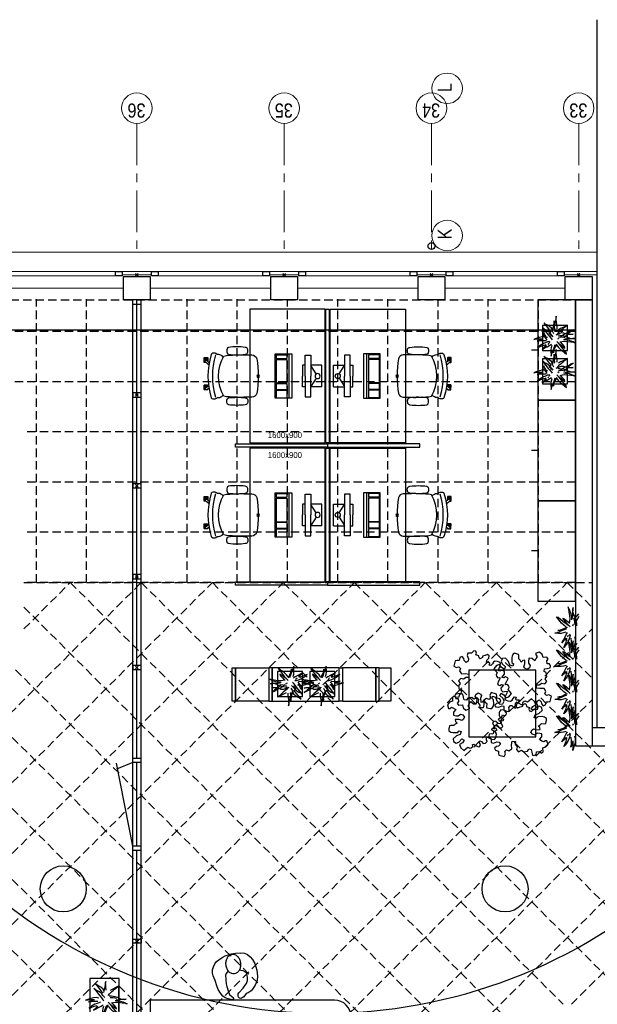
# Model space of a CAD drawing. Header units: millimetres. Extents: x 164654 to 368283, y 131426 to 252133.
# Tile 21 of 144: x 249397 to 256299, y 217653 to 229423. Entities that reach past the tile are written whole.
import ezdxf

# ---------------------------------------------------------------- set-up
doc = ezdxf.new("R2010")
doc.units = ezdxf.units.MM
doc.header["$LTSCALE"] = 400
doc.header["$PDMODE"] = 3
doc.header["$PDSIZE"] = 15
doc.linetypes.add('CENTER', pattern=[2, 1.25, -0.25, 0.25, -0.25])
doc.linetypes.add('HIDDEN', pattern=[0.375, 0.25, -0.125])
for name, color, linetype in [('-gd', 2, 'Continuous'), ('-ve', 2, 'HIDDEN'), ('inlay', 6, 'Continuous'), ('inr', 4, 'Continuous'), ('plafond', 255, 'HIDDEN'), ('plant', 114, 'Continuous'), ('plat', 5, 'Continuous'), ('sona-s008_ip0', 7, 'Continuous'), ('stramien', 1, 'CENTER'), ('symbol', 1, 'Continuous'), ('timmerwerk-ge', 150, 'Continuous'), ('timmerwerk-ve', 8, 'HIDDEN')]:
    doc.layers.add(name, color=color, linetype=linetype)
for name, color, linetype, lineweight in [('Buitenkozijnen', 140, 'Continuous', 15), ('mat-baksteen', 5, 'Continuous', 25), ('mat-beton (ihwg)', 5, 'Continuous', 25), ('mat-kalkzandsteen', 5, 'Continuous', 25), ('None', 7, 'Continuous', 9)]:
    doc.layers.add(name, color=color, linetype=linetype, lineweight=lineweight)
doc.styles.add('Arial Narrow', font='ARIALN.TTF', dxfattribs={"height": 222.25})
doc.styles.add('s100', font='stylu.ttf', dxfattribs={"height": 100})

# ---------------------------------------------------------------- blocks, each defined once
blk = doc.blocks.new('plafond c1')
at = {"layer": 'plafond'}
for p, q in [((24760, 11791), (24760, 15179)), ((25360, 11791), (25360, 15179)), ((25960, 11791), (25960, 15179)), ((26560, 11791), (26560, 15179)), ((27160, 11791), (27160, 15179)), ((27760, 11791), (27760, 15179)), ((28360, 11791), (28360, 15179)), ((28960, 11791), (28960, 15179)), ((29560, 11791), (29560, 15179)), ((30160, 11791), (30160, 15179)), ((30760, 11791), (30760, 15179)), ((31200, 14791), (0, 14791)), ((31200, 14191), (0, 14191)), ((31200, 13591), (24610, 13591)), ((31200, 12991), (24610, 12991)), ((31200, 12391), (24610, 12391)), ((20521, 6299), (26013, 11791)), ((20758, 5687), (26862, 11791)), ((21606, 5687), (27710, 11791)), ((22455, 5687), (28559, 11791)), ((23303, 5687), (29407, 11791)), ((24152, 5687), (30256, 11791)), ((24610, 11791), (31400, 11791)), ((24610, 11236), (25165, 11791)), ((24610, 11791), (31400, 11791)), ((25000, 5687), (31104, 11791)), ((25165, 11791), (30308, 6648)), ((26013, 11791), (31055, 6749)), ((26862, 11791), (31904, 6749)), ((27710, 11791), (32752, 6749)), ((28559, 11791), (33601, 6749)), ((29407, 11791), (34449, 6749)), ((30256, 11791), (31400, 10647)), ((31104, 11791), (31400, 11495)), ((24610, 11497), (29805, 6302)), ((25849, 5687), (31400, 11238)), ((24510, 10748), (29493, 5765)), ((21395, 10469), (26177, 5687)), ((22244, 10469), (27026, 5687)), ((23092, 10469), (27874, 5687)), ((23941, 10469), (28723, 5687)), ((26697, 5687), (31400, 10389)), ((27546, 5687), (31698, 9839)), ((28394, 5687), (32546, 9839)), ((30099, 6543), (33395, 9839)), ((31153, 6749), (34243, 9839))]:
    blk.add_line(p, q, dxfattribs=at)
for points in [[(0, 15169), (31200, 15169), (31200, 11791), (24610, 11791)], [(24610, 11791), (31400, 11791), (31400, 9839), (37340, 9839), (37340, 6749), (33720, 6749), (33720, 5687), (7640, 5687), (7640, 11791)], [(24610, 11791), (31400, 11791)]]:
    blk.add_lwpolyline(points, dxfattribs=at)
blk = doc.blocks.new('Kolom O 550')
at = {"layer": 'mat-beton (ihwg)', "lineweight": 25}
blk.add_circle((0, 0), 275, dxfattribs=at)
blk = doc.blocks.new('Gevelpui best 1410 (2D)')
at = {"layer": 'Buitenkozijnen', "lineweight": 15}
for p, q in [((-260, 0), (-260, -1410)), ((-260, 0), (-210, 0)), ((-210, 0), (-210, -1410)), ((-260, -1410), (-210, -1410))]:
    blk.add_line(p, q, dxfattribs=at)
at = {"layer": 'Buitenkozijnen', "color": 92, "lineweight": 25}
for points in [[(-260, 0), (-210, 0), (-210, -80), (-260, -80)], [(-260, -1330), (-210, -1330), (-210, -1410), (-260, -1410)]]:
    blk.add_lwpolyline(points, close=True, dxfattribs=at)
at = {"layer": 'None', "color": 43, "linetype": 'Continuous', "lineweight": 9}
blk.add_line((-410, 15), (-410, -1425), dxfattribs=at)
blk = doc.blocks.new('HWA')
at = {"layer": 'None', "color": 92, "linetype": 'Continuous', "lineweight": 25}
blk.add_circle((0, -74), 40, dxfattribs=at)
blk = doc.blocks.new('Kolom 280x320')
at = {"layer": 'mat-beton (ihwg)', "lineweight": 25}
blk.add_lwpolyline([(-300, 160), (-20, 160), (-20, -160), (-300, -160)], close=True, dxfattribs=at)
at = {"layer": 'None', "color": 92, "linetype": 'Continuous', "lineweight": 5}
blk.add_point((0, 0), dxfattribs=at)
blk = doc.blocks.new('SYMB-PS01_B2')
blk.add_lwpolyline([(59, 67), (70, 78), (86, 97), (96, 116), (98, 170), (99, 217), (92, 251), (81, 303), (67, 349), (45, 376), (34, 388), (27, 400), (26, 410), (36, 414), (52, 410), (91, 400), (122, 385), (148, 360), (173, 323), (197, 279), (212, 232), (226, 169), (242, 111), (247, 76), (244, 36), (229, 2), (211, -32), (190, -56), (158, -74), (117, -98), (79, -116), (3, -132), (-47, -138), (-107, -136), (-154, -127), (-189, -110), (-215, -78), (-241, -46), (-264, 7), (-282, 88), (-285, 159), (-274, 212), (-246, 263), (-209, 308), (-193, 329), (-157, 347), (-131, 355), (-98, 391), (-80, 403), (-61, 408), (-47, 402), (-35, 389), (-34, 373), (-37, 352), (-46, 340), (-99, 287), (-128, 256), (-144, 235), (-162, 201), (-165, 167), (-158, 117), (-147, 99), (-118, 82), (-93, 74), (-75, 68)])
blk.add_lwpolyline([(-98, -12, 0.078796), (-90, -57, 0.088041), (-69, -93, 0.105312), (-38, -117, 0.121926), (-4, -125, 0.121926), (29, -115, 0.105312), (58, -89, 0.088041), (77, -52, 0.078796), (83, -7, 0.078796), (74, 38, 0.088041), (54, 74, 0.105312), (23, 98, 0.121926), (-11, 105, 0.121926), (-44, 96, 0.105312), (-74, 70, 0.088041), (-92, 33, 0.078796)], format="xyb", close=True)
blk = doc.blocks.new('SONA-S008_B2')
at = {"layer": '-gd'}
blk.add_open_spline([(-253, -510), (-88, -560), (88, -560), (253, -510)], degree=3, dxfattribs=at)
for points in [[(-207, -16), (-79, 5), (80, 5), (207, -16)], [(-253, -272), (-257, -207), (-252, -139), (-253, -74)], [(-253, -74), (-253, -52), (-233, -20), (-207, -16)], [(207, -16), (233, -20), (253, -52), (253, -74)], [(253, -74), (252, -139), (257, -207), (253, -272)], [(-343, -154), (-353, -221), (-352, -288), (-343, -355)], [(-325, -126), (-337, -132), (-340, -141), (-343, -154)], [(-278, -126), (-288, -121), (-315, -121), (-325, -126)], [(-261, -154), (-263, -141), (-266, -132), (-278, -126)], [(-261, -355), (-252, -288), (-250, -221), (-261, -154)], [(261, -355), (252, -288), (250, -221), (261, -154)], [(261, -154), (263, -141), (266, -132), (278, -126)], [(278, -126), (288, -121), (315, -121), (325, -126)], [(325, -126), (337, -132), (340, -141), (343, -154)], [(343, -154), (353, -221), (352, -288), (343, -355)], [(-251, -332), (-253, -332), (-255, -331), (-258, -330)], [(-255, -304), (-254, -304), (-253, -305), (-252, -305)], [(-239, -412), (-253, -366), (-250, -319), (-253, -272)], [(253, -272), (250, -319), (253, -366), (239, -412)], [(257, -323), (255, -324), (253, -324), (251, -325)], [(252, -298), (253, -297), (254, -297), (255, -297)], [(-343, -355), (-341, -363), (-334, -370), (-326, -372)], [(-326, -372), (-310, -376), (-293, -376), (-277, -372)], [(-277, -372), (-270, -370), (-262, -363), (-261, -355)], [(-227, -418), (-247, -437), (-256, -455), (-256, -474)], [(239, -412), (95, -494), (-95, -494), (-239, -412)], [(256, -474), (256, -455), (247, -437), (227, -418)], [(277, -372), (270, -370), (262, -363), (261, -355)], [(326, -372), (310, -376), (293, -376), (277, -372)], [(343, -355), (341, -363), (334, -370), (326, -372)], [(-272, -515), (-274, -534), (-274, -556), (-259, -560)], [(-256, -474), (-255, -489), (-270, -500), (-272, -515)], [(-259, -560), (-77, -614), (79, -614), (259, -560)], [(-186, -615), (-186, -615), (-176, -603), (-163, -584)], [(144, -587), (156, -604), (164, -615), (164, -615)], [(272, -515), (270, -500), (255, -489), (256, -474)], [(259, -560), (274, -556), (274, -534), (272, -515)], [(-222, -607), (-222, -605), (-221, -603), (-219, -603)], [(-222, -615), (-222, -615), (-222, -607), (-222, -607)], [(-219, -615), (-219, -615), (-222, -615), (-222, -615)], [(-222, -630), (-222, -630), (-222, -618), (-222, -618)], [(-222, -618), (-222, -618), (-199, -618), (-199, -618)], [(-199, -630), (-199, -630), (-222, -630), (-222, -630)], [(-222, -641), (-222, -641), (-222, -633), (-222, -633)], [(-222, -633), (-222, -633), (-219, -633), (-219, -633)], [(-219, -645), (-221, -645), (-222, -643), (-222, -641)], [(-219, -603), (-219, -603), (-192, -603), (-177, -603)], [(-199, -615), (-199, -615), (-219, -615), (-219, -615)], [(-219, -633), (-219, -633), (-199, -633), (-199, -633)], [(-167, -645), (-167, -645), (-219, -645), (-219, -645)], [(-199, -618), (-199, -618), (-199, -615), (-199, -615)], [(-199, -615), (-199, -615), (-187, -615), (-187, -615)], [(-199, -618), (-199, -618), (-189, -618), (-187, -618)], [(-199, -633), (-199, -633), (-199, -630), (-199, -630)], [(-199, -630), (-199, -630), (-187, -630), (-187, -630)], [(-199, -633), (-199, -633), (-187, -633), (-187, -633)], [(-183, -633), (-188, -629), (-190, -621), (-186, -615)], [(-185, -615), (-186, -615), (-187, -615), (-187, -615)], [(-187, -615), (-187, -615), (-187, -616), (-187, -617)], [(-186, -630), (-186, -630), (-187, -630), (-187, -630)], [(-187, -630), (-187, -630), (-187, -633), (-187, -633)], [(-187, -633), (-187, -633), (-185, -633), (-183, -633)], [(-165, -630), (-169, -636), (-177, -638), (-183, -633)], [(-183, -633), (-183, -633), (-183, -633), (-183, -633)], [(-167, -633), (-167, -633), (-166, -633), (-166, -633)], [(-163, -641), (-163, -643), (-165, -645), (-167, -645)], [(-166, -633), (-166, -633), (-163, -633), (-163, -633)], [(-135, -589), (-152, -614), (-165, -630), (-165, -630)], [(-163, -630), (-163, -630), (-163, -630), (-164, -630)], [(-163, -628), (-163, -629), (-163, -630), (-163, -630)], [(-163, -633), (-163, -633), (-163, -641), (-163, -641)], [(106, -607), (106, -605), (108, -603), (110, -603)], [(106, -615), (106, -615), (106, -607), (106, -607)], [(110, -615), (110, -615), (106, -615), (106, -615)], [(106, -630), (106, -630), (106, -618), (106, -618)], [(106, -618), (106, -618), (130, -618), (130, -618)], [(130, -630), (130, -630), (106, -630), (106, -630)], [(106, -641), (106, -641), (106, -633), (106, -633)], [(106, -633), (106, -633), (110, -633), (110, -633)], [(110, -645), (108, -645), (106, -643), (106, -641)], [(110, -603), (110, -603), (116, -603), (123, -603)], [(130, -615), (130, -615), (110, -615), (110, -615)], [(110, -633), (110, -633), (130, -633), (130, -633)], [(162, -644), (162, -644), (110, -645), (110, -645)], [(143, -630), (143, -630), (132, -615), (115, -592)], [(130, -618), (130, -618), (130, -615), (130, -615)], [(130, -615), (130, -615), (131, -615), (132, -615)], [(130, -618), (130, -618), (132, -618), (134, -618)], [(130, -633), (130, -633), (130, -630), (130, -630)], [(130, -630), (130, -630), (142, -630), (142, -630)], [(130, -633), (130, -633), (142, -633), (142, -633)], [(143, -630), (142, -630), (142, -630), (142, -630)], [(142, -630), (142, -630), (142, -633), (142, -633)], [(142, -633), (142, -633), (143, -633), (145, -633)], [(161, -633), (155, -637), (147, -636), (143, -630)], [(155, -603), (159, -603), (162, -603), (162, -603)], [(164, -615), (168, -621), (167, -629), (161, -633)], [(161, -633), (161, -633), (161, -633), (161, -633)], [(162, -603), (164, -603), (166, -605), (166, -607)], [(162, -633), (162, -633), (162, -633), (162, -633)], [(162, -633), (162, -633), (166, -633), (166, -633)], [(166, -641), (166, -643), (164, -644), (162, -644)], [(166, -615), (166, -615), (165, -615), (164, -615)], [(166, -630), (166, -630), (165, -630), (164, -630)], [(165, -618), (166, -618), (166, -618), (166, -618)], [(166, -607), (166, -607), (166, -615), (166, -615)], [(166, -618), (166, -618), (166, -619), (166, -620)], [(166, -626), (166, -628), (166, -630), (166, -630)], [(166, -633), (166, -633), (166, -641), (166, -641)]]:
    blk.add_open_spline(points, degree=3)
at = {"layer": 'sona-s008_ip0'}
blk.add_point((0, 0), dxfattribs=at)
blk = doc.blocks.new('SYMB-CMP4_B2')
for p, q in [((-130, 558), (130, 558)), ((-130, 558), (-130, 428)), ((-25, 492), (-125, 428)), ((25, 492), (125, 428)), ((130, 558), (130, 428)), ((-250, 358), (-250, 428)), ((-250, 428), (0, 428)), ((0, 358), (-250, 358)), ((-130, 358), (-130, 328)), ((250, 428), (0, 428)), ((0, 358), (250, 358)), ((130, 358), (130, 328)), ((250, 358), (250, 428)), ((-130, 328), (0, 328)), ((130, 328), (0, 328)), ((265, 200), (-265, 200)), ((-265, 200), (-265, 0)), ((265, 163), (-265, 163)), ((-167, 142), (-260, 142)), ((-260, 13), (-260, 142)), ((-167, 13), (-167, 142)), ((-88, 142), (-159, 142)), ((-159, 13), (-159, 142)), ((-88, 13), (-88, 142)), ((200, 142), (-82, 142)), ((-82, 13), (-82, 142)), ((200, 13), (200, 142)), ((255, 142), (212, 142)), ((212, 13), (212, 142)), ((255, 13), (255, 142)), ((265, 0), (265, 200)), ((-265, 0), (265, 0)), ((-167, 13), (-260, 13)), ((-88, 13), (-159, 13)), ((200, 13), (-82, 13)), ((255, 13), (212, 13))]:
    blk.add_line(p, q)
blk.add_circle((0, 508), 30)
blk = doc.blocks.new('SYMB-BM02_B2')
at = {"layer": 'plant'}
blk.add_lwpolyline([(98, 356), (66, 371), (46, 367), (23, 344), (26, 317), (5, 314), (-27, 337), (-68, 353), (-84, 340), (-93, 315), (-77, 290), (-84, 262), (-106, 274), (-134, 301), (-166, 298), (-190, 273), (-184, 246), (-181, 209), (-209, 214), (-256, 237), (-302, 241), (-315, 221), (-325, 198), (-329, 157), (-315, 134), (-286, 119), (-263, 95), (-270, 73), (-298, 80), (-306, 68), (-307, 29), (-341, 38), (-375, 66), (-406, 70), (-427, 48), (-413, 13), (-402, -28), (-381, -27), (-361, -62), (-377, -76), (-407, -84), (-423, -126), (-448, -119), (-475, -126), (-482, -158), (-448, -194), (-447, -249), (-411, -258), (-363, -237), (-327, -242), (-307, -272), (-338, -303), (-366, -308), (-398, -333), (-381, -365), (-338, -377), (-336, -406), (-332, -436), (-252, -458), (-234, -418), (-243, -383), (-220, -358), (-184, -372), (-140, -344), (-141, -283), (-132, -230), (-84, -233), (-86, -271), (-59, -312), (-68, -354), (-36, -386), (7, -361), (39, -388), (98, -377), (116, -344), (153, -351), (160, -393), (171, -436), (193, -440), (228, -426), (230, -390), (275, -385), (300, -408), (328, -386), (326, -329), (369, -315), (403, -276), (387, -222), (366, -221), (339, -240), (312, -226), (275, -205), (309, -165), (312, -121), (278, -112), (241, -110), (205, -137), (171, -126), (146, -92), (166, -59), (184, -44), (228, -57), (285, -55), (282, -25), (255, -2), (285, 14), (305, 34), (353, 32), (371, 38), (382, 84), (382, 111), (350, 130), (317, 139), (248, 136), (232, 114), (194, 121), (209, 166), (266, 187), (314, 230), (310, 274), (271, 296), (232, 280), (187, 233), (150, 251), (176, 290), (219, 319), (203, 365), (155, 404), (121, 376), (98, 356)], dxfattribs=at)
blk = doc.blocks.new('boom100')
at = {"layer": 'plant', "extrusion": (4.44089e-16, -2.71926e-32, -1)}
for p, q in [((-1, 233), (-7, 250)), ((-7, 250), (-1, 218)), ((-1, 233), (-7, 250)), ((-109, 130), (-126, 151)), ((-126, 151), (-109, 122)), ((-109, 130), (-126, 151)), ((-126, 151), (-109, 122)), ((-100, 122), (-109, 130)), ((-100, 122), (-109, 130)), ((-109, 122), (-94, 92)), ((-109, 122), (-94, 92)), ((-91, 189), (-104, 205)), ((-104, 205), (-96, 180)), ((-91, 189), (-104, 205)), ((-104, 205), (-96, 180)), ((-83, 100), (-100, 122)), ((-83, 100), (-100, 122)), ((-96, 180), (-80, 145)), ((-96, 180), (-80, 145)), ((-80, 175), (-91, 189)), ((-80, 175), (-91, 189)), ((-68, 156), (-80, 175)), ((-68, 156), (-80, 175)), ((-80, 145), (-71, 115)), ((-80, 145), (-71, 115)), ((-56, 135), (-68, 156)), ((-56, 135), (-68, 156)), ((-46, 111), (-56, 135)), ((-46, 111), (-56, 135)), ((-22, 195), (-28, 211)), ((-28, 211), (-21, 179)), ((-22, 195), (-28, 211)), ((-28, 211), (-21, 179)), ((-13, 170), (-22, 195)), ((-13, 170), (-22, 195)), ((-21, 179), (-19, 140)), ((-21, 179), (-19, 140)), ((-19, 140), (-20, 101)), ((-19, 140), (-20, 101)), ((-5, 145), (-13, 170)), ((-5, 145), (-13, 170)), ((7, 209), (-1, 233)), ((7, 209), (-1, 233)), ((-1, 218), (1, 179)), ((-1, 218), (1, 179)), ((1, 179), (0, 139)), ((1, 179), (0, 139)), ((15, 183), (7, 209)), ((15, 183), (7, 209)), ((22, 154), (15, 183)), ((22, 154), (15, 183)), ((16, 88), (24, 120)), ((16, 88), (24, 120)), ((24, 120), (22, 154)), ((24, 120), (22, 154)), ((112, 131), (46, 77)), ((112, 131), (46, 77)), ((105, 104), (118, 130)), ((105, 104), (118, 130)), ((132, 148), (112, 131)), ((132, 148), (112, 131)), ((118, 130), (132, 148)), ((118, 130), (132, 148)), ((189, 132), (170, 115)), ((189, 132), (170, 115)), ((175, 114), (189, 132)), ((175, 114), (189, 132)), ((-185, 43), (-206, 43)), ((-206, 43), (-187, 37)), ((-185, 43), (-206, 43)), ((-206, 43), (-187, 37)), ((-187, 37), (-154, 29)), ((-187, 37), (-154, 29)), ((-163, 46), (-185, 43)), ((-163, 46), (-185, 43)), ((-149, 16), (-169, 16)), ((-169, 16), (-151, 10)), ((-132, 46), (-163, 46)), ((-132, 46), (-163, 46)), ((-154, 29), (-127, 16)), ((-154, 29), (-127, 16)), ((-151, 10), (-118, 1)), ((-126, 18), (-149, 16)), ((-108, 42), (-132, 46)), ((-108, 42), (-132, 46)), ((-127, 16), (-96, 5)), ((-127, 16), (-96, 5)), ((-118, 1), (-91, -12)), ((-81, 35), (-108, 42)), ((-81, 35), (-108, 42)), ((-96, 5), (-67, -7)), ((-96, 5), (-67, -7)), ((-94, 92), (-78, 61)), ((-78, 61), (-63, 39)), ((-78, 61), (-63, 39)), ((-37, 88), (-46, 111)), ((-37, 88), (-46, 111)), ((-31, 69), (-37, 88)), ((-31, 69), (-37, 88)), ((-1, 40), (-13, 30)), ((-1, 40), (-13, 30)), ((23, 59), (-1, 40)), ((23, 59), (-1, 40)), ((46, 77), (23, 59)), ((46, 77), (23, 59)), ((25, 17), (48, 40)), ((25, 17), (48, 40)), ((48, 40), (69, 55)), ((48, 40), (69, 55)), ((69, 55), (92, 83)), ((69, 55), (92, 83)), ((103, 61), (80, 42)), ((103, 61), (80, 42)), ((117, 26), (87, 33)), ((117, 26), (87, 33)), ((92, 83), (105, 104)), ((92, 83), (105, 104)), ((170, 115), (103, 61)), ((170, 115), (103, 61)), ((105, 24), (126, 39)), ((105, 24), (126, 39)), ((114, 1), (147, 5)), ((114, 1), (147, 5)), ((152, 19), (117, 26)), ((152, 19), (117, 26)), ((126, 39), (149, 67)), ((126, 39), (149, 67)), ((147, 5), (173, 7)), ((147, 5), (173, 7)), ((149, 67), (162, 88)), ((184, 12), (152, 19)), ((184, 12), (152, 19)), ((162, 88), (175, 114)), ((162, 88), (175, 114)), ((173, 7), (195, 9)), ((173, 7), (195, 9)), ((215, 7), (184, 12)), ((215, 7), (184, 12)), ((195, 9), (215, 7)), ((195, 9), (215, 7)), ((-162, -118), (-182, -142)), ((-162, -118), (-182, -142)), ((-164, -137), (-137, -113)), ((-164, -137), (-137, -113)), ((-143, -92), (-162, -118)), ((-143, -92), (-162, -118)), ((-127, -68), (-143, -92)), ((-127, -68), (-143, -92)), ((-137, -113), (-107, -88)), ((-137, -113), (-107, -88)), ((-102, -43), (-127, -68)), ((-102, -43), (-127, -68)), ((-92, -98), (-111, -122)), ((-92, -98), (-111, -122)), ((-111, -122), (-93, -117)), ((-111, -122), (-93, -117)), ((-107, -88), (-77, -66)), ((-107, -88), (-77, -66)), ((-78, -23), (-102, -43)), ((-78, -23), (-102, -43)), ((-93, -117), (-66, -93)), ((-93, -117), (-66, -93)), ((-73, -72), (-92, -98)), ((-73, -72), (-92, -98)), ((-91, -12), (-60, -23)), ((-77, -66), (-57, -48)), ((-77, -66), (-57, -48)), ((-56, -48), (-73, -72)), ((-56, -48), (-73, -72)), ((-66, -93), (-36, -68)), ((-66, -93), (-36, -68)), ((-32, -23), (-56, -48)), ((-32, -23), (-56, -48)), ((-37, -88), (-42, -61)), ((-37, -88), (-42, -61)), ((-33, -115), (-37, -88)), ((-33, -115), (-37, -88)), ((-35, -151), (-33, -115)), ((-35, -151), (-33, -115)), ((-9, -105), (-10, -130)), ((-9, -105), (-10, -130)), ((14, -122), (20, -82)), ((14, -122), (20, -82)), ((20, -82), (22, -45)), ((20, -82), (22, -45)), ((38, -102), (28, -130)), ((38, -102), (28, -130)), ((44, -61), (38, -102)), ((44, -61), (38, -102)), ((46, -36), (44, -61)), ((46, -36), (44, -61)), ((51, -23), (68, -39)), ((51, -23), (68, -39)), ((68, -39), (92, -62)), ((68, -39), (92, -62)), ((92, -62), (108, -82)), ((92, -62), (108, -82)), ((108, -82), (124, -100)), ((108, -82), (124, -100)), ((122, -69), (109, -45)), ((122, -69), (109, -45)), ((136, -101), (122, -69)), ((136, -101), (122, -69)), ((124, -100), (138, -117)), ((124, -100), (138, -117)), ((149, -123), (136, -101)), ((149, -123), (136, -101)), ((138, -117), (148, -128)), ((138, -117), (148, -128)), ((-182, -142), (-164, -137)), ((-182, -142), (-164, -137)), ((-50, -251), (-45, -225)), ((-50, -251), (-45, -225)), ((-45, -225), (-41, -191)), ((-45, -225), (-41, -191)), ((-34, -218), (-45, -236)), ((-34, -218), (-45, -236)), ((-41, -191), (-35, -151)), ((-41, -191), (-35, -151)), ((-27, -199), (-34, -218)), ((-27, -199), (-34, -218)), ((-17, -171), (-27, -199)), ((-17, -171), (-27, -199)), ((-10, -130), (-17, -171)), ((-10, -130), (-17, -171)), ((-5, -135), (-3, -119)), ((-5, -135), (-3, -119)), ((-3, -160), (-5, -135)), ((-3, -160), (-5, -135)), ((0, -187), (-3, -160)), ((0, -187), (-3, -160)), ((2, -217), (0, -187)), ((2, -217), (0, -187)), ((5, -239), (2, -217)), ((5, -239), (2, -217)), ((4, -193), (3, -216)), ((4, -193), (3, -216)), ((3, -216), (5, -239)), ((3, -216), (5, -239)), ((10, -172), (4, -193)), ((13, -146), (10, -172)), ((13, -146), (10, -172)), ((20, -149), (10, -167)), ((20, -149), (10, -167)), ((28, -130), (20, -149)), ((28, -130), (20, -149)), ((148, -128), (163, -151)), ((148, -128), (163, -151)), ((163, -151), (149, -123)), ((163, -151), (149, -123)), ((-45, -236), (-50, -251)), ((-45, -236), (-50, -251))]:
    blk.add_line(p, q, dxfattribs=at)
at = {"layer": 'timmerwerk-ge', "linetype": 'Continuous', "extrusion": (4.44089e-16, -2.71926e-32, -1)}
blk.add_line((-140, -151), (158, -151), dxfattribs=at)
blk = doc.blocks.new('boom nieuw 01')
at = {"layer": 'plant', "extrusion": (0, -4.44089e-16, -1)}
for p, q in [((-225, 789), (-238, 749)), ((-225, 789), (-238, 749)), ((-225, 745), (-225, 789)), ((-225, 745), (-225, 789)), ((-574, 694), (-627, 737)), ((-627, 737), (-616, 698)), ((-574, 694), (-627, 737)), ((-627, 737), (-616, 698)), ((-616, 698), (-564, 639)), ((-616, 698), (-564, 639)), ((-531, 541), (-584, 584)), ((-584, 584), (-573, 545)), ((-531, 541), (-584, 584)), ((-584, 584), (-573, 545)), ((-519, 654), (-574, 694)), ((-519, 654), (-574, 694)), ((-573, 545), (-520, 486)), ((-573, 545), (-520, 486)), ((-564, 639), (-510, 574)), ((-564, 639), (-510, 574)), ((-476, 501), (-531, 541)), ((-476, 501), (-531, 541)), ((-467, 618), (-519, 654)), ((-467, 618), (-519, 654)), ((-510, 574), (-463, 510)), ((-510, 574), (-463, 510)), ((-412, 565), (-467, 618)), ((-412, 565), (-467, 618)), ((-369, 511), (-412, 565)), ((-369, 511), (-412, 565)), ((-344, 540), (-368, 472)), ((-316, 598), (-344, 540)), ((-308, 551), (-333, 488)), ((-308, 551), (-333, 488)), ((-298, 670), (-316, 598)), ((-284, 619), (-308, 551)), ((-284, 619), (-308, 551)), ((-285, 709), (-298, 670)), ((-285, 665), (-285, 709)), ((-279, 616), (-285, 665)), ((-257, 677), (-284, 619)), ((-257, 677), (-284, 619)), ((-238, 749), (-257, 677)), ((-238, 749), (-257, 677)), ((-243, 519), (-227, 576)), ((-243, 519), (-227, 576)), ((-187, 511), (-234, 479)), ((-187, 511), (-234, 479)), ((-227, 576), (-219, 630)), ((-227, 576), (-219, 630)), ((-219, 696), (-225, 745)), ((-219, 696), (-225, 745)), ((-219, 630), (-219, 696)), ((-219, 630), (-219, 696)), ((-119, 548), (-187, 511)), ((-55, 579), (-119, 548)), ((-55, 579), (-119, 548)), ((-101, 524), (-55, 560)), ((-101, 524), (-55, 560)), ((-95, 500), (-50, 537)), ((-4, 517), (-70, 496)), ((-4, 517), (-70, 496)), ((9, 617), (-55, 579)), ((9, 617), (-55, 579)), ((-55, 560), (-36, 579)), ((-55, 560), (-36, 579)), ((-36, 579), (9, 617)), ((-36, 579), (9, 617)), ((73, 551), (-4, 517)), ((73, 551), (-4, 517)), ((20, 490), (61, 517)), ((20, 490), (61, 517)), ((61, 517), (92, 539)), ((61, 517), (92, 539)), ((126, 569), (73, 551)), ((126, 569), (73, 551)), ((92, 539), (126, 569)), ((92, 539), (126, 569)), ((-831, 440), (-863, 451)), ((-863, 451), (-808, 440)), ((-831, 440), (-863, 451)), ((-863, 451), (-808, 440)), ((-838, 331), (-790, 339)), ((-838, 331), (-790, 339)), ((-787, 335), (-838, 331)), ((-787, 335), (-838, 331)), ((-793, 417), (-831, 440)), ((-793, 417), (-831, 440)), ((-808, 440), (-733, 432)), ((-808, 440), (-733, 432)), ((-751, 400), (-793, 417)), ((-751, 400), (-793, 417)), ((-790, 339), (-724, 343)), ((-790, 339), (-724, 343)), ((-737, 335), (-787, 335)), ((-737, 335), (-787, 335)), ((-690, 378), (-751, 400)), ((-690, 378), (-751, 400)), ((-691, 320), (-737, 335)), ((-733, 432), (-646, 419)), ((-733, 432), (-646, 419)), ((-724, 343), (-665, 349)), ((-724, 343), (-665, 349)), ((-636, 315), (-691, 320)), ((-636, 315), (-691, 320)), ((-601, 365), (-690, 378)), ((-601, 365), (-690, 378)), ((-642, 298), (-680, 321)), ((-642, 298), (-680, 321)), ((-665, 349), (-613, 352)), ((-665, 349), (-613, 352)), ((-604, 263), (-648, 228)), ((-604, 263), (-648, 228)), ((-646, 419), (-567, 415)), ((-646, 419), (-567, 415)), ((-601, 281), (-642, 298)), ((-601, 281), (-642, 298)), ((-613, 352), (-578, 349)), ((-613, 352), (-578, 349)), ((-553, 314), (-604, 263)), ((-553, 314), (-604, 263)), ((-547, 362), (-601, 365)), ((-547, 362), (-601, 365)), ((-540, 259), (-601, 281)), ((-540, 259), (-601, 281)), ((-583, 313), (-496, 300)), ((-583, 313), (-496, 300)), ((-568, 225), (-511, 263)), ((-568, 225), (-511, 263)), ((-567, 415), (-510, 423)), ((-567, 415), (-510, 423)), ((-451, 246), (-540, 259)), ((-451, 246), (-540, 259)), ((-520, 486), (-467, 421)), ((-520, 486), (-467, 421)), ((-511, 263), (-472, 292)), ((-511, 263), (-472, 292)), ((-510, 423), (-451, 434)), ((-510, 423), (-451, 434)), ((-496, 300), (-417, 296)), ((-496, 300), (-417, 296)), ((-424, 465), (-476, 501)), ((-424, 465), (-476, 501)), ((-472, 292), (-455, 309)), ((-472, 292), (-455, 309)), ((-463, 510), (-423, 466)), ((-463, 510), (-423, 466)), ((-398, 347), (-436, 328)), ((-398, 347), (-436, 328)), ((-369, 412), (-424, 465)), ((-369, 412), (-424, 465)), ((-423, 466), (-397, 444)), ((-423, 466), (-397, 444)), ((-281, 288), (-232, 238)), ((-281, 288), (-232, 238)), ((-231, 344), (-254, 371)), ((-231, 344), (-254, 371)), ((-194, 216), (-242, 260)), ((-194, 216), (-242, 260)), ((-233, 285), (-204, 233)), ((-233, 285), (-204, 233)), ((-192, 292), (-231, 344)), ((-192, 292), (-231, 344)), ((-195, 409), (-161, 444)), ((-151, 244), (-192, 292)), ((-151, 244), (-192, 292)), ((-170, 410), (-128, 424)), ((-170, 410), (-128, 424)), ((-167, 460), (-136, 488)), ((-167, 460), (-136, 488)), ((-128, 424), (-78, 443)), ((-128, 424), (-78, 443)), ((-127, 307), (-59, 290)), ((-127, 307), (-59, 290)), ((-105, 362), (-122, 364)), ((-105, 362), (-122, 364)), ((-113, 330), (-85, 277)), ((-113, 330), (-85, 277)), ((-83, 336), (-105, 362)), ((-83, 336), (-105, 362)), ((-15, 385), (-100, 387)), ((-15, 385), (-100, 387)), ((-85, 277), (-56, 224)), ((-85, 277), (-56, 224)), ((-43, 284), (-83, 336)), ((-43, 284), (-83, 336)), ((-78, 443), (-25, 464)), ((-78, 443), (-25, 464)), ((-59, 290), (16, 294)), ((-59, 290), (16, 294)), ((-3, 235), (-43, 284)), ((-3, 235), (-43, 284)), ((-25, 464), (20, 490)), ((-25, 464), (20, 490)), ((69, 341), (-16, 343)), ((69, 341), (-16, 343)), ((71, 388), (-15, 385)), ((71, 388), (-15, 385)), ((-5, 354), (51, 371)), ((-5, 354), (51, 371)), ((16, 294), (79, 310)), ((16, 294), (79, 310)), ((51, 371), (104, 389)), ((51, 371), (104, 389)), ((154, 344), (69, 341)), ((154, 344), (69, 341)), ((140, 402), (71, 388)), ((140, 402), (71, 388)), ((79, 310), (135, 327)), ((79, 310), (135, 327)), ((104, 389), (140, 402)), ((104, 389), (140, 402)), ((135, 327), (188, 345)), ((135, 327), (188, 345)), ((224, 359), (154, 344)), ((224, 359), (154, 344)), ((188, 345), (224, 359)), ((188, 345), (224, 359)), ((-748, 141), (-796, 107)), ((-748, 141), (-796, 107)), ((-796, 107), (-737, 139)), ((-796, 107), (-737, 139)), ((-794, 221), (-746, 230)), ((-794, 221), (-746, 230)), ((-743, 226), (-794, 221)), ((-743, 226), (-794, 221)), ((-722, 163), (-748, 141)), ((-722, 163), (-748, 141)), ((-746, 230), (-680, 234)), ((-746, 230), (-680, 234)), ((-694, 225), (-743, 226)), ((-694, 225), (-743, 226)), ((-737, 139), (-688, 167)), ((-737, 139), (-688, 167)), ((-686, 193), (-722, 163)), ((-686, 193), (-722, 163)), ((-647, 211), (-694, 225)), ((-647, 211), (-694, 225)), ((-688, 167), (-620, 196)), ((-688, 167), (-620, 196)), ((-648, 228), (-686, 193)), ((-648, 228), (-686, 193)), ((-680, 234), (-621, 240)), ((-680, 234), (-621, 240)), ((-592, 206), (-647, 211)), ((-592, 206), (-647, 211)), ((-597, 22), (-646, -12)), ((-597, 22), (-646, -12)), ((-646, -12), (-586, 20)), ((-646, -12), (-586, 20)), ((-620, 196), (-568, 225)), ((-620, 196), (-568, 225)), ((-572, 44), (-597, 22)), ((-572, 44), (-597, 22)), ((-549, 186), (-592, 206)), ((-549, 186), (-592, 206)), ((-586, 20), (-537, 48)), ((-586, 20), (-537, 48)), ((-535, 74), (-572, 44)), ((-535, 74), (-572, 44)), ((-496, 183), (-549, 186)), ((-496, 183), (-549, 186)), ((-537, 48), (-469, 77)), ((-537, 48), (-469, 77)), ((-497, 109), (-535, 74)), ((-497, 109), (-535, 74)), ((-454, 144), (-497, 109)), ((-454, 144), (-497, 109)), ((-392, 219), (-496, 183)), ((-392, 219), (-496, 183)), ((-469, 77), (-417, 106)), ((-469, 77), (-417, 106)), ((-403, 195), (-454, 144)), ((-403, 195), (-454, 144)), ((-397, 243), (-451, 246)), ((-397, 243), (-451, 246)), ((-369, 232), (-403, 195)), ((-369, 232), (-403, 195)), ((-354, 238), (-392, 219)), ((-354, 238), (-392, 219)), ((-380, 87), (-378, 37)), ((-380, 87), (-378, 37)), ((-378, 37), (-372, -25)), ((-378, 37), (-372, -25)), ((-317, 95), (-308, 24)), ((-317, 95), (-308, 24)), ((-317, -32), (-303, 34)), ((-317, -32), (-303, 34)), ((-308, 24), (-304, -32)), ((-308, 24), (-304, -32)), ((-303, 34), (-304, 107)), ((-303, 34), (-304, 107)), ((-297, 215), (-269, 162)), ((-297, 215), (-269, 162)), ((-293, -58), (-278, 12)), ((-293, -58), (-278, 12)), ((-278, 12), (-263, 89)), ((-278, 12), (-263, 89)), ((-269, 162), (-239, 109)), ((-269, 162), (-239, 109)), ((-267, 114), (-235, 70)), ((-267, 114), (-235, 70)), ((-263, 89), (-248, 155)), ((-263, 89), (-248, 155)), ((-235, 70), (-173, 19)), ((-235, 70), (-173, 19)), ((-232, 238), (-199, 194)), ((-232, 238), (-199, 194)), ((-186, 120), (-227, 169)), ((-186, 120), (-227, 169)), ((-204, 233), (-174, 186)), ((-204, 233), (-174, 186)), ((-199, 194), (-138, 143)), ((-199, 194), (-138, 143)), ((-174, 186), (-194, 216)), ((-174, 186), (-194, 216)), ((-69, -25), (-186, 120)), ((-69, -25), (-186, 120)), ((-173, 19), (-128, -8)), ((-173, 19), (-128, -8)), ((-33, 98), (-151, 244)), ((-33, 98), (-151, 244)), ((-138, 143), (-93, 116)), ((-138, 143), (-93, 116)), ((-93, 116), (-36, 86)), ((-93, 116), (-36, 86)), ((-56, 224), (-25, 178)), ((-56, 224), (-25, 178)), ((-25, 178), (-46, 207)), ((-25, 178), (-46, 207)), ((-36, 86), (2, 56)), ((-36, 86), (2, 56)), ((2, 56), (-33, 98)), ((2, 56), (-33, 98)), ((-372, -25), (-363, -96)), ((-372, -25), (-363, -96)), ((-363, -96), (-359, -152)), ((-363, -96), (-359, -152)), ((-359, -152), (-354, -201)), ((-359, -152), (-354, -201)), ((-358, -244), (-348, -178)), ((-358, -244), (-348, -178)), ((-354, -201), (-358, -244)), ((-354, -201), (-358, -244)), ((-348, -178), (-333, -108)), ((-348, -178), (-333, -108)), ((-333, -108), (-317, -32)), ((-333, -108), (-317, -32)), ((-304, -32), (-299, -81)), ((-304, -32), (-299, -81)), ((-303, -124), (-293, -58)), ((-303, -124), (-293, -58)), ((-299, -81), (-303, -124)), ((-299, -81), (-303, -124)), ((-128, -8), (-72, -38)), ((-128, -8), (-72, -38)), ((-72, -38), (-33, -68)), ((-72, -38), (-33, -68)), ((-33, -68), (-69, -25)), ((-33, -68), (-69, -25))]:
    blk.add_line(p, q, dxfattribs=at)
at = {"layer": 'timmerwerk-ge', "linetype": 'Continuous', "extrusion": (0, -4.44089e-16, -1)}
for p, q in [((0, 647), (-647, 647)), ((-647, 647), (-647, 0)), ((0, 0), (0, 647)), ((-647, 0), (0, 0))]:
    blk.add_line(p, q, dxfattribs=at)
blk = doc.blocks.new('plant10')
at = {"layer": 'plant', "extrusion": (-4.44016e-16, 8.07934e-18, -1)}
for p, q in [((-36, 235), (-38, 261)), ((-38, 261), (-34, 237)), ((-36, 235), (-38, 261)), ((-38, 261), (-34, 237)), ((-37, 211), (-36, 235)), ((-37, 211), (-36, 235)), ((-34, 237), (-33, 205)), ((-34, 237), (-33, 205)), ((-5, 217), (4, 238)), ((-5, 217), (4, 238)), ((4, 238), (16, 256)), ((4, 238), (16, 256)), ((16, 245), (11, 208)), ((16, 245), (11, 208)), ((16, 256), (21, 272)), ((21, 272), (16, 245)), ((16, 256), (21, 272)), ((21, 272), (16, 245)), ((-90, 168), (-107, 187)), ((-90, 168), (-107, 187)), ((-106, 155), (-92, 129)), ((-106, 155), (-92, 129)), ((-92, 129), (-74, 101)), ((-92, 129), (-74, 101)), ((-73, 146), (-90, 168)), ((-73, 146), (-90, 168)), ((-76, 115), (-64, 144)), ((-76, 115), (-64, 144)), ((-49, 121), (-73, 146)), ((-49, 121), (-73, 146)), ((-64, 144), (-56, 165)), ((-64, 144), (-56, 165)), ((-56, 165), (-44, 183)), ((-56, 165), (-44, 183)), ((-49, 135), (-56, 93)), ((-49, 135), (-56, 93)), ((-47, 161), (-45, 188)), ((-47, 161), (-45, 188)), ((-45, 188), (-37, 211)), ((-33, 205), (-30, 176)), ((-33, 205), (-30, 176)), ((-29, 150), (-31, 133)), ((-29, 150), (-31, 133)), ((-30, 176), (-29, 150)), ((-30, 176), (-29, 150)), ((-25, 117), (-23, 144)), ((-25, 117), (-23, 144)), ((-23, 144), (-16, 188)), ((-23, 144), (-16, 188)), ((-16, 188), (-5, 217)), ((-16, 188), (-5, 217)), ((4, 166), (1, 127)), ((4, 166), (1, 127)), ((1, 127), (4, 99)), ((1, 127), (4, 99)), ((11, 208), (4, 166)), ((11, 208), (4, 166)), ((65, 129), (36, 103)), ((65, 129), (36, 103)), ((63, 108), (84, 134)), ((63, 108), (84, 134)), ((84, 134), (65, 129)), ((84, 134), (65, 129)), ((111, 123), (79, 97)), ((111, 123), (79, 97)), ((140, 148), (111, 123)), ((140, 148), (111, 123)), ((118, 101), (138, 128)), ((118, 101), (138, 128)), ((138, 128), (159, 153)), ((138, 128), (159, 153)), ((159, 153), (140, 148)), ((159, 153), (140, 148)), ((-85, 45), (-83, 71)), ((-85, 45), (-83, 71)), ((-83, 71), (-76, 115)), ((-83, 71), (-76, 115)), ((-74, 101), (-60, 81)), ((-74, 101), (-60, 81)), ((-60, 81), (-52, 73)), ((-60, 81), (-52, 73)), ((-56, 93), (-59, 54)), ((-56, 93), (-59, 54)), ((-34, 44), (-43, 63)), ((-34, 44), (-43, 63)), ((-2, 30), (24, 56)), ((-2, 30), (24, 56)), ((36, 103), (3, 78)), ((36, 103), (3, 78)), ((4, 99), (9, 70)), ((4, 99), (9, 70)), ((24, 56), (14, 43)), ((24, 56), (14, 43)), ((24, 56), (42, 81)), ((24, 56), (42, 81)), ((47, 75), (24, 56)), ((47, 75), (24, 56)), ((60, 16), (27, 29)), ((66, -1), (35, 11)), ((66, -1), (35, 11)), ((42, 81), (63, 108)), ((42, 81), (63, 108)), ((46, 29), (73, 50)), ((46, 29), (73, 50)), ((79, 97), (47, 75)), ((79, 97), (47, 75)), ((88, 2), (60, 16)), ((73, 50), (99, 76)), ((73, 50), (99, 76)), ((124, -8), (88, 2)), ((99, 76), (118, 101)), ((99, 76), (118, 101)), ((-56, -88), (-65, -121)), ((-56, -88), (-65, -121)), ((-19, -144), (-17, -102)), ((-19, -144), (-17, -102)), ((-5, -55), (12, -73)), ((-5, -68), (1, -89)), ((-5, -68), (1, -89)), ((1, -89), (10, -113)), ((1, -89), (10, -113)), ((10, -113), (20, -139)), ((10, -113), (20, -139)), ((19, -70), (33, -86)), ((19, -70), (33, -86)), ((45, -61), (29, -37)), ((45, -61), (29, -37)), ((38, -105), (56, -128)), ((62, -94), (45, -61)), ((49, -33), (77, -41)), ((49, -33), (77, -41)), ((50, -103), (68, -126)), ((50, -103), (68, -126)), ((77, -126), (62, -94)), ((77, -126), (62, -94)), ((98, -14), (66, -1)), ((98, -14), (66, -1)), ((77, -41), (103, -46)), ((77, -41), (103, -46)), ((97, -16), (121, -14)), ((127, -28), (98, -14)), ((127, -28), (98, -14)), ((103, -46), (136, -46)), ((103, -46), (136, -46)), ((121, -14), (143, -14)), ((143, -14), (124, -8)), ((162, -38), (127, -28)), ((162, -38), (127, -28)), ((136, -46), (160, -44)), ((136, -46), (160, -44)), ((160, -44), (181, -44)), ((160, -44), (181, -44)), ((181, -44), (162, -38)), ((181, -44), (162, -38)), ((-65, -121), (-63, -158)), ((-65, -121), (-63, -158)), ((-63, -158), (-56, -189)), ((-63, -158), (-56, -189)), ((-56, -189), (-49, -217)), ((-56, -189), (-49, -217)), ((-49, -217), (-40, -243)), ((-49, -217), (-40, -243)), ((-41, -185), (-39, -143)), ((-41, -185), (-39, -143)), ((-40, -226), (-41, -185)), ((-40, -226), (-41, -185)), ((-34, -261), (-40, -226)), ((-34, -261), (-40, -226)), ((-34, -149), (-26, -176)), ((-34, -149), (-26, -176)), ((-26, -176), (-18, -202)), ((-26, -176), (-18, -202)), ((-18, -186), (-19, -144)), ((-18, -186), (-19, -144)), ((-11, -220), (-18, -186)), ((-11, -220), (-18, -186)), ((-18, -202), (-11, -220)), ((-18, -202), (-11, -220)), ((20, -139), (33, -162)), ((20, -139), (33, -162)), ((33, -162), (45, -182)), ((33, -162), (45, -182)), ((46, -150), (36, -118)), ((46, -150), (36, -118)), ((45, -182), (56, -197)), ((45, -182), (56, -197)), ((62, -188), (46, -150)), ((62, -188), (46, -150)), ((56, -197), (70, -214)), ((56, -197), (70, -214)), ((70, -214), (62, -188)), ((70, -214), (62, -188)), ((68, -126), (77, -135)), ((68, -126), (77, -135)), ((95, -158), (77, -126)), ((95, -158), (77, -126)), ((77, -135), (95, -158)), ((77, -135), (95, -158)), ((-40, -243), (-34, -261)), ((-40, -243), (-34, -261))]:
    blk.add_line(p, q, dxfattribs=at)

msp = doc.modelspace()

# ---------------------------------------------------------------- linework, layer by layer
at = {"layer": 'Buitenkozijnen', "color": 43, "lineweight": 9, "flags": 128}
msp.add_lwpolyline([(232601.97992, 226622.75849), (232601.97992, 226642.75849), (256296.97992, 226642.75849), (256296.97992, 226622.75849)], dxfattribs=at)
at = {"layer": 'Buitenkozijnen', "lineweight": 15}
for points in [[(250621.97992, 226372.75849), (250621.97992, 226412.79912), (250971.97992, 226412.79912), (250971.97992, 226372.75849)], [(252381.97992, 226372.75849), (252381.97992, 226412.79912), (252731.97992, 226412.79912), (252731.97992, 226372.75849)], [(254141.97992, 226372.75849), (254141.97992, 226412.79912), (254491.97992, 226412.79912), (254491.97992, 226372.75849)], [(255901.97992, 226372.75849), (255901.97992, 226412.79912), (256296.97992, 226412.79912), (256296.97992, 226372.75849)]]:
    msp.add_lwpolyline(points, close=True, dxfattribs=at)
at = {"layer": 'inlay'}
for p, q in [((256036.97992, 225712.79912), (225096.93929, 225712.79912)), ((250796.97992, 219542.75849), (250796.97992, 220542.75849))]:
    msp.add_line(p, q, dxfattribs=at)
msp.add_arc((253045.26198, 223757.97676), 6210.6105, 158.33796202, 331.732378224, dxfattribs=at)
at = {"layer": 'inr'}
for points in [[(253046.97992, 224362.75757), (253046.97992, 225962.75757), (252146.97992, 225962.75757), (252146.97992, 224362.75757)], [(253096.97992, 225962.75757), (253096.97992, 224362.75757), (253056.97992, 224362.75757), (253056.97992, 225962.75757)], [(253106.97992, 224362.75757), (253106.97992, 225962.75757), (254006.97992, 225962.75757), (254006.97992, 224362.75757)], [(251976.97992, 224352.75757), (253076.97992, 224352.75757), (253076.97992, 224312.75757), (251976.97992, 224312.75757)], [(254176.97992, 224352.75757), (253076.97992, 224352.75757), (253076.97992, 224312.75757), (254176.97992, 224312.75757)], [(253046.97992, 222702.75757), (253046.97992, 224302.75757), (252146.97992, 224302.75757), (252146.97992, 222702.75757)], [(253096.97992, 224302.75757), (253096.97992, 222702.75757), (253056.97992, 222702.75757), (253056.97992, 224302.75757)], [(253106.97992, 222702.75757), (253106.97992, 224302.75757), (254006.97992, 224302.75757), (254006.97992, 222702.75757)], [(251976.97992, 222702.75757), (253076.97992, 222702.75757), (253076.97992, 222662.75757), (251976.97992, 222662.75757)], [(254176.97992, 222702.75757), (253076.97992, 222702.75757), (253076.97992, 222662.75757), (254176.97992, 222662.75757)], [(255563.78515, 220848.7714), (255563.78515, 221648.7714), (254763.78515, 221648.7714), (254763.78515, 220848.7714)]]:
    msp.add_lwpolyline(points, close=True, dxfattribs=at)
at = {"layer": 'mat-baksteen', "lineweight": 25}
msp.add_line((256296.97992, 220962.75849), (256296.97992, 229422.98833), dxfattribs=at)
at = {"layer": 'mat-beton (ihwg)', "lineweight": 25}
for p, q in [((256036.97992, 226072.75849), (256036.97992, 220742.75849)), ((256036.97992, 226072.75849), (256236.97992, 226072.75849)), ((256236.97992, 226072.75849), (256236.97992, 220742.75849)), ((256036.97992, 220742.75849), (256236.97992, 220742.75849))]:
    msp.add_line(p, q, dxfattribs=at)
at = {"layer": 'mat-kalkzandsteen', "lineweight": 25}
for p, q in [((256236.97992, 220962.75849), (259910.989, 220962.75849)), ((256236.97992, 220742.75849), (261476.989, 220742.75849))]:
    msp.add_line(p, q, dxfattribs=at)
at = {"layer": 'None', "color": 43, "linetype": 'Continuous', "lineweight": 9}
for centre in [(254504.3735, 228602.75849), (250796.97992, 228365.04034), (252556.97992, 228365.04034), (254316.97992, 228365.04034), (256076.97992, 228365.04034), (254504.3735, 226842.75849)]:
    msp.add_circle(centre, 182.60642, dxfattribs=at)
at = {"layer": 'plafond'}
for p in [(250796.97992, 224936.75849), (250796.97992, 224936.75849), (250796.97992, 223850.75849), (250796.97992, 223850.75849), (250796.97992, 223850.75849), (250796.97992, 223850.75849), (250796.97992, 222764.75849), (250796.97992, 222764.75849), (250796.97992, 222764.75849), (250796.97992, 222764.75849), (250796.97992, 222764.75849), (250796.97992, 222764.75849), (250796.97992, 221678.75849), (250796.97992, 221678.75849), (250796.97992, 221678.75849), (250796.97992, 221678.75849), (250796.97992, 221678.75849), (250796.97992, 221678.75849), (250796.97992, 221678.75849), (250796.97992, 221678.75849), (250796.97992, 218406.75849), (250796.97992, 218406.75849), (250796.97992, 218406.75849), (250796.97992, 218406.75849), (250796.97992, 218406.75849), (250796.97992, 218406.75849), (250796.97992, 218406.75849), (250796.97992, 218406.75849)]:
    msp.add_point(p, dxfattribs=at)
at = {"layer": 'plat'}
for p, q in [((250746.97992, 213202.75849), (250746.97992, 226072.75849)), ((250746.97992, 226022.75849), (250846.97992, 226022.75849)), ((250796.97992, 224961.75849), (250796.97992, 226022.75849)), ((250846.97992, 213202.75849), (250846.97992, 226072.75849)), ((250796.97992, 223875.75849), (250796.97992, 224911.75849)), ((250796.97992, 222789.75849), (250796.97992, 223825.75849)), ((250796.97992, 221703.75849), (250796.97992, 222739.75849)), ((250796.97992, 220592.75849), (250796.97992, 221653.75849)), ((250846.97992, 220592.75849), (250746.97992, 220592.75849)), ((250746.97992, 220542.75849), (250554.21283, 220462.71206)), ((250746.97992, 219542.75849), (250554.21283, 220534.39988)), ((250846.97992, 220542.75849), (250746.97992, 220542.75849)), ((250846.97992, 219542.75849), (250746.97992, 219542.75849)), ((250846.97992, 219492.75849), (250746.97992, 219492.75849)), ((250796.97992, 218431.75849), (250796.97992, 219492.75849)), ((250796.97992, 217345.75849), (250796.97992, 218381.75849))]:
    msp.add_line(p, q, dxfattribs=at)
for points in [[(250746.97992, 224911.75849), (250846.97992, 224911.75849), (250846.97992, 224961.75849), (250746.97992, 224961.75849)], [(250746.97992, 223825.75849), (250846.97992, 223825.75849), (250846.97992, 223875.75849), (250746.97992, 223875.75849)], [(250746.97992, 222739.75849), (250846.97992, 222739.75849), (250846.97992, 222789.75849), (250746.97992, 222789.75849)], [(250746.97992, 221653.75849), (250846.97992, 221653.75849), (250846.97992, 221703.75849), (250746.97992, 221703.75849)], [(250746.97992, 218431.75849), (250846.97992, 218431.75849), (250846.97992, 218381.75849), (250746.97992, 218381.75849)]]:
    msp.add_lwpolyline(points, close=True, dxfattribs=at)
at = {"layer": 'stramien', "lineweight": 0}
for p, q in [((250796.97992, 228182.43392), (250796.97992, 226682.43392)), ((252556.97992, 228182.43392), (252556.97992, 226682.43392)), ((254316.97992, 228182.43392), (254316.97992, 226682.43392)), ((256076.97992, 228182.43392), (256076.97992, 226682.43392))]:
    msp.add_line(p, q, dxfattribs=at)
at = {"layer": 'timmerwerk-ge'}
for p, q in [((255586.97992, 225472.75849), (255512.54835, 225472.75849)), ((255586.97992, 224272.75849), (255512.54835, 224272.75849)), ((255586.97992, 223072.75849), (255512.54835, 223072.75849))]:
    msp.add_line(p, q, dxfattribs=at)
for points in [[(256036.97992, 224872.75849), (256036.97992, 226072.75849), (255586.97992, 226072.75849), (255586.97992, 224872.75849)], [(256036.97992, 223672.75849), (256036.97992, 224872.75849), (255586.97992, 224872.75849), (255586.97992, 223672.75849)], [(256036.97992, 222472.75849), (256036.97992, 223672.75849), (255586.97992, 223672.75849), (255586.97992, 222472.75849)], [(251934.01764, 221275.40975), (251934.01764, 221675.40975), (251974.01764, 221675.40975), (251974.01764, 221275.40975)], [(251974.01764, 221675.40975), (252374.01764, 221675.40975), (252374.01764, 221275.40975), (251974.01764, 221275.40975)], [(252414.01764, 221275.40975), (252414.01764, 221675.40975), (252374.01764, 221675.40975), (252374.01764, 221275.40975)], [(253214.01764, 221675.40975), (252414.01764, 221675.40975), (252414.01764, 221275.40975), (253214.01764, 221275.40975)], [(253214.01764, 221275.40975), (253214.01764, 221675.40975), (253254.01764, 221675.40975), (253254.01764, 221275.40975)], [(253654.01764, 221675.40975), (253254.01764, 221675.40975), (253254.01764, 221275.40975), (253654.01764, 221275.40975)], [(253694.01764, 221275.40975), (253694.01764, 221675.40975), (253654.01764, 221675.40975), (253654.01764, 221275.40975)], [(253694.01764, 221675.40975), (253834.01764, 221675.40975), (253834.01764, 221275.40975), (253694.01764, 221275.40975)], [(250584.92577, 216759.61717), (250584.92577, 217959.61717), (250234.92577, 217959.61717), (250234.92577, 216759.61717)]]:
    msp.add_lwpolyline(points, close=True, dxfattribs=at)
msp.add_lwpolyline([(253156.97992, 217702.75849), (250956.97992, 217702.75849), (250956.97992, 217302.75849), (253156.97992, 217302.75849)], dxfattribs=at)
msp.add_arc((253156.97992, 217502.75849), 200, 270, 90, dxfattribs=at)

# ---------------------------------------------------------------- block references
at = {"layer": '-ve'}
msp.add_blockref('plafond c1', (224836.97992, 210903.97534), dxfattribs=at)
at = {"layer": '-ve', "xscale": 0.4608, "yscale": 0.4608, "zscale": 0.4608, "rotation": 180}
for p in [(255644.21337, 225766.22724), (255644.21337, 225367.29142)]:
    msp.add_blockref('boom nieuw 01', p, dxfattribs=at)
at = {"layer": '-ve', "xscale": 0.4608, "yscale": 0.4608, "zscale": 0.4608}
for p in [(252775.55101, 221332.10801), (253163.52093, 221332.10801)]:
    msp.add_blockref('boom nieuw 01', p, dxfattribs=at)
at = {"layer": 'Buitenkozijnen', "color": 7, "rotation": 90}
for p in [(249211.97992, 226622.75849), (250971.97992, 226622.75849), (252731.97992, 226622.75849), (254491.97992, 226622.75849)]:
    msp.add_blockref('Gevelpui best 1410 (2D)', p, dxfattribs=at)
at = {"layer": 'inr', "rotation": 270}
for p in [(252246.97992, 225162.75757), (252246.97992, 223502.75757)]:
    msp.add_blockref('SONA-S008_B2', p, dxfattribs=at)
at = {"layer": 'inr', "xscale": -1, "rotation": 90}
for p in [(253906.97992, 225162.75757), (253906.97992, 223502.75757)]:
    msp.add_blockref('SONA-S008_B2', p, dxfattribs=at)
at = {"layer": 'mat-beton (ihwg)', "color": 7, "rotation": 90}
for name, p in [('Kolom 280x320', (250796.97992, 226372.75849)), ('Kolom 280x320', (252556.97992, 226372.75849)), ('Kolom 280x320', (254316.97992, 226372.75849)), ('Kolom 280x320', (256076.97992, 226372.75849)), ('Kolom O 550', (249916.97992, 219032.75849)), ('Kolom O 550', (255196.97992, 219032.75849))]:
    msp.add_blockref(name, p, dxfattribs=at)
at = {"layer": 'None', "color": 7, "rotation": 180}
msp.add_blockref('HWA', (254316.97992, 226642.75849), dxfattribs=at)
at = {"layer": 'symbol', "xscale": -1, "rotation": 270}
for p in [(252448.46862, 225162.75757), (252448.46862, 223502.75757)]:
    msp.add_blockref('SYMB-CMP4_B2', p, dxfattribs=at)
at = {"layer": 'symbol'}
for name, p, rotation in [('SYMB-CMP4_B2', (253705.49122, 225162.75757), 90), ('SYMB-CMP4_B2', (253705.49122, 223502.75757), 90), ('SYMB-PS01_B2', (251942.00731, 218123.48966), 185.0104148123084)]:
    msp.add_blockref(name, p, dxfattribs=dict(at, rotation=rotation))
at = {"layer": 'symbol', "xscale": 0.8, "yscale": 0.8, "zscale": 0.8}
for p, rotation in [((254950.12995, 221492.53329), 270), ((255387.49562, 221539.04959), 90), ((254829.6401, 221011.80606), 180)]:
    msp.add_blockref('SYMB-BM02_B2', p, dxfattribs=dict(at, rotation=rotation))
msp.add_blockref('SYMB-BM02_B2', (255388.35148, 220980.88115), dxfattribs=at)
at = {"layer": 'timmerwerk-ge', "xscale": -1}
for p in [(255971.40261, 222133.37736), (255971.40261, 221735.40056), (255971.40261, 221339.97092), (255971.40261, 220947.09402)]:
    msp.add_blockref('plant10', p, dxfattribs=at)
at = {"layer": 'timmerwerk-ve', "rotation": 90}
msp.add_blockref('boom100', (250431.82453, 217708.78868), dxfattribs=at)

# ---------------------------------------------------------------- texts
at = {"layer": 'None', "color": 8, "attachment_point": 1, "style": 'Arial Narrow'}
for s, insert, char_height, rotation in [('L', (254391.61592, 228556.96451), 169.33333, 90), ('36', (250900.98223, 228252.28276), 169.333333, 180), ('35', (252660.98223, 228252.28276), 169.333333, 180), ('34', (254420.98223, 228252.28276), 169.333333, 180), ('33', (256180.98223, 228252.28276), 169.333333, 180), ('K', (254391.61592, 226796.96451), 169.33333, 90)]:
    msp.add_mtext(s, dxfattribs=dict(at, insert=insert, char_height=char_height, rotation=rotation))
at = {"layer": 'symbol', "style": 's100'}
for p in [(252361.95348, 224422.23321), (252361.95348, 224183.75101)]:
    msp.add_text('1600x900', height=69.561677, dxfattribs=at).set_placement(p)

doc.saveas('drawing.dxf')
